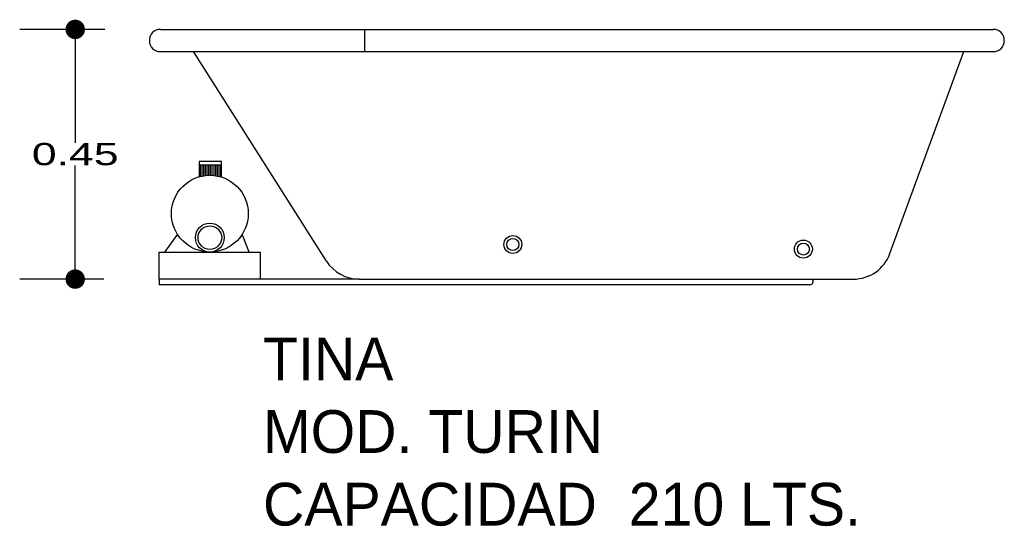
# Model space of a CAD drawing. Header units: millimetres. Extents: x 175.05 to 176.83, y 145.77 to 146.69.
import ezdxf

# ---------------------------------------------------------------- set-up
doc = ezdxf.new("R2010")
doc.units = ezdxf.units.MM
for name, color, linetype in [('cotas', 3, 'Continuous'), ('limies2', 2, 'Continuous'), ('limites', 1, 'Continuous')]:
    doc.layers.add(name, color=color, linetype=linetype)
doc.styles.add('77', font='txt')
doc.styles.add('style1', font='ABALC.TTF', dxfattribs={"width": 1.5})
doc.dimstyles.new('cotas1', dxfattribs={"dimtxt": 0.04, "dimasz": 0.035, "dimexe": 0.1, "dimexo": 0.1, "dimgap": 0, "dimtad": 0, "dimtih": 1, "dimtoh": 1, "dimzin": 1, "dimdsep": 46, "dimtxsty": 'style1', "dimblk": 'DOT', "dimcen": 0.2, "dimadec": 0, "dimazin": 0, "dimtm": 1e-09, "dimtfac": 1, "dimtix": 1, "dimtmove": 0, "dimatfit": 3, "dimfxl": 0, "dimarcsym": 0})

# ---------------------------------------------------------------- blocks, each defined once
blk = doc.blocks.new('_Dot')
at = {"layer": 'limies2', "color": 0, "lineweight": -2}
blk.add_line((-0.5, 0), (-1, 0), dxfattribs=at)
at = {"layer": 'limies2', "color": 0, "const_width": 0.5}
blk.add_lwpolyline([(-0.25, 0, 1), (0.25, 0, 1)], format="xyb", close=True, dxfattribs=at)
blk = doc.blocks.new('*D1')
at = {"layer": 'cotas', "color": 0, "lineweight": -2}
for p, q in [((175.2059, 146.6677), (175.0523, 146.6677)), ((175.1523, 146.6327), (175.1523, 146.463)), ((175.1523, 146.2527), (175.1523, 146.4224)), ((175.2038, 146.2177), (175.0523, 146.2177))]:
    blk.add_line(p, q, dxfattribs=at)
at = {"layer": 'Defpoints', "color": 0}
for p in [(175.1523, 146.6677), (175.3059, 146.6677), (175.3038, 146.2177)]:
    blk.add_point(p, dxfattribs=at)
at = {"layer": 'cotas', "color": 0, "lineweight": -2, "xscale": 0.035, "yscale": 0.035, "zscale": 0.035}
for p, rotation in [((175.1523, 146.6677), 90), ((175.1523, 146.2177), 270)]:
    blk.add_blockref('_Dot', p, dxfattribs=dict(at, rotation=rotation))
at = {"layer": 'cotas', "color": 0, "insert": (175.1523, 146.4427), "char_height": 0.04, "attachment_point": 5, "style": 'style1'}
blk.add_mtext('0.45', dxfattribs=at)

msp = doc.modelspace()

# ---------------------------------------------------------------- hatches: boundary and pattern name
at = {"layer": 'limites'}
h = msp.add_hatch(dxfattribs=at)
h.set_pattern_fill('LINE', color=256, scale=0.000968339, angle=90, style=0)
h.set_pattern_definition([(90, (368.1874358, -56.0632586), (0.003074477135, 2e-19), [])])
h.paths.add_polyline_path([(175.3755, 146.4021), (175.3755, 146.4232), (175.4155, 146.4232), (175.4155, 146.4017, 0.14758)])

# ---------------------------------------------------------------- linework, layer by layer
at = {"layer": 'limies2'}
for p, q in [((175.3059, 146.6677), (176.8059, 146.6677)), ((175.6735, 146.6677), (175.6735, 146.6277)), ((175.3059, 146.6277), (176.8059, 146.6277)), ((175.6047, 146.2502), (175.3653, 146.6277)), ((176.6199, 146.2637), (176.7529, 146.6277)), ((175.3038, 146.2177), (175.3038, 146.2077)), ((175.6639, 146.2177), (175.3038, 146.2177)), ((175.6639, 146.2177), (176.5541, 146.2177)), ((175.6398, 146.2077), (175.3038, 146.2077)), ((176.4757, 146.2077), (175.6398, 146.2077))]:
    msp.add_line(p, q, dxfattribs=at)
for centre, radius in [((175.9406, 146.2801), 0.0162), ((175.9406, 146.2801), 0.0108), ((176.4639, 146.2718), 0.0162), ((176.4639, 146.2718), 0.0108)]:
    msp.add_circle(centre, radius, dxfattribs=at)
for centre, radius, start, end in [((175.3059, 146.6477), 0.02, 90, 270), ((176.8059, 146.6477), 0.02, 270, 90), ((176.5541, 146.2877), 0.07, 270, 339.931), ((175.6639, 146.2877), 0.07, 212.3822, 270), ((176.4757, 146.2137), 0.006, 270, 41.8103)]:
    msp.add_arc(centre, radius, start, end, dxfattribs=at)
at = {"layer": 'limites'}
for p, q in [((175.4155, 146.4299), (175.3755, 146.4299)), ((175.3755, 146.4299), (175.3755, 146.4013)), ((175.4155, 146.4013), (175.4155, 146.4299)), ((175.4155, 146.4232), (175.3755, 146.4232)), ((175.3364, 146.2986), (175.313, 146.2665)), ((175.4656, 146.2665), (175.4533, 146.2988))]:
    msp.add_line(p, q, dxfattribs=at)
msp.add_lwpolyline([(175.4857, 146.2177), (175.3038, 146.2177), (175.3038, 146.2665), (175.4857, 146.2665)], close=True, dxfattribs=at)
for centre, radius in [((175.3948, 146.3357), 0.0692), ((175.3948, 146.2925), 0.026), ((175.3948, 146.2925), 0.0213)]:
    msp.add_circle(centre, radius, dxfattribs=at)

# ---------------------------------------------------------------- texts
at = {"layer": 'limies2', "style": '77'}
for s, height, p in [('TINA', 0.07708, (175.4906, 146.0354)), ('MOD. TURIN', 0.07708, (175.4906, 145.9045)), ('CAPACIDAD  210 LTS.', 0.077085, (175.4906, 145.7736))]:
    msp.add_text(s, height=height, dxfattribs=at).set_placement(p)

# ---------------------------------------------------------------- dimensions: what is measured, and where the dimension line sits
at = {"layer": 'cotas'}
dim = msp.add_linear_dim(base=(175.1523, 146.6677), p1=(175.3038, 146.2177), p2=(175.3059, 146.6677), angle=90, dimstyle='cotas1', dxfattribs=at)
dim.commit()
dim.dimension.update_dxf_attribs({"geometry": '*D1', "text_midpoint": (175.1523, 146.4427)})

doc.saveas('drawing.dxf')
